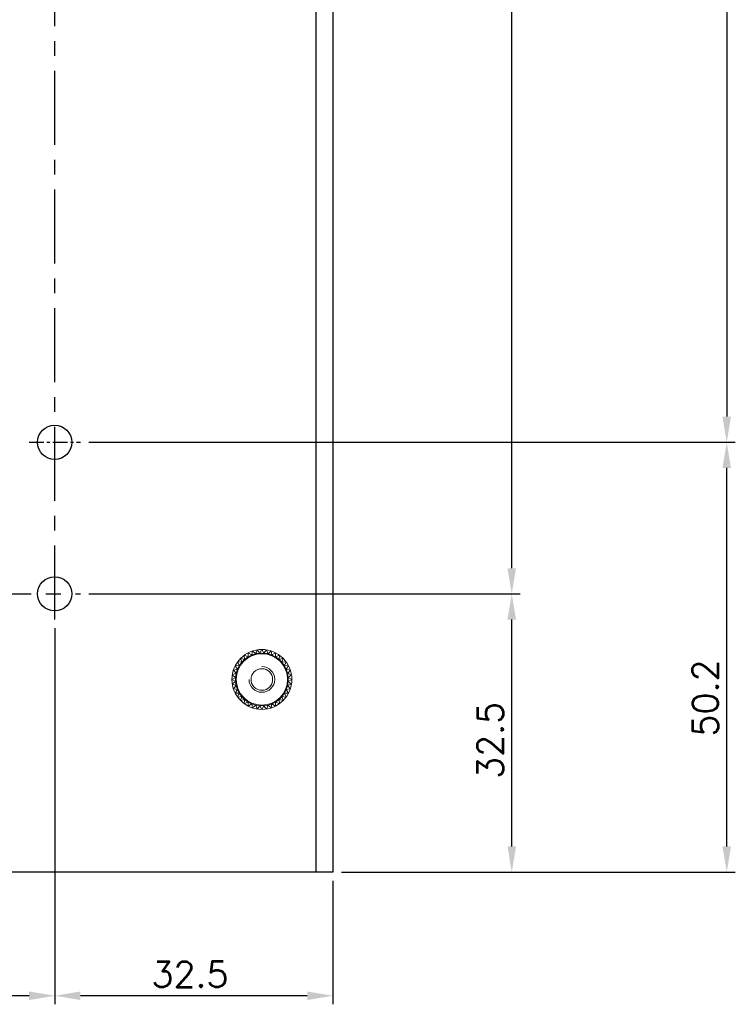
# Model space of a CAD drawing. Extents: x 369 to 888, y 1546 to 1801.
# Tile 15 of 18: x 805 to 888, y 1571 to 1686. Entities that reach past the tile are written whole.
import ezdxf

# ---------------------------------------------------------------- set-up
doc = ezdxf.new("R2010")
doc.units = 0
doc.header["$LTSCALE"] = 23.1
doc.header["$MEASUREMENT"] = 0
doc.linetypes.add('CENTER', pattern=[0.6, 0.375, -0.075, 0.075, -0.075])
doc.layers.get('0').update_dxf_attribs({"linetype": 'CONTINUOUS'})
doc.layers.get('Defpoints').update_dxf_attribs({"linetype": 'CONTINUOUS'})
for name, color, linetype in [('02___PRT_ALL_AXES', 7, 'CONTINUOUS'), ('3', 3, 'CONTINUOUS'), ('CENTER', 130, 'CENTER'), ('DIM', 2, 'CONTINUOUS'), ('LB_O', 40, 'CONTINUOUS')]:
    doc.layers.add(name, color=color, linetype=linetype)
doc.layers.add('Dimension', color=2, linetype='CONTINUOUS', lineweight=9)
doc.styles.add('SIMPLEX', font='SIMPLEX.shx')
doc.dimstyles.new('STANDARD$0', dxfattribs={"dimtxt": 3, "dimasz": 3, "dimexe": 1, "dimexo": 1, "dimgap": 1, "dimtad": 1, "dimdec": 1, "dimzin": 0, "dimdsep": 46, "dimtxsty": 'STANDARD', "dimcen": -0.5, "dimclrd": 2, "dimclre": 2, "dimclrt": 2, "dimadec": 0, "dimazin": 0, "dimtfac": 1, "dimtdec": 1, "dimtmove": 0, "dimatfit": 3, "dimfxl": 1, "dimtolj": 1, "dimtzin": 0, "dimarcsym": 0})

# ---------------------------------------------------------------- blocks, each defined once
blk = doc.blocks.new('*D43')
at = {"layer": 'Defpoints', "color": 0}
for p in [(808.76, 1615.82), (841.26, 1586.32), (808.76, 1571.88)]:
    blk.add_point(p, dxfattribs=at)
at = {"layer": 'Dimension', "lineweight": -2}
for p, q in [((808.76, 1614.82), (808.76, 1570.88)), ((841.26, 1585.32), (841.26, 1570.88)), ((838.26, 1571.88), (811.76, 1571.88))]:
    blk.add_line(p, q, dxfattribs=at)
at = {"layer": 'Dimension'}
for points in [[(811.76, 1572.38), (811.76, 1571.38), (808.76, 1571.88)], [(838.26, 1572.38), (838.26, 1571.38), (841.26, 1571.88)]]:
    blk.add_solid(points, dxfattribs=at)
at = {"layer": 'Dimension', "insert": (824.57, 1574.38), "char_height": 3, "attachment_point": 5, "style": 'SIMPLEX'}
blk.add_mtext('\\A1;32.5', dxfattribs=at)
blk = doc.blocks.new('*D44')
at = {"layer": 'Defpoints', "color": 0}
for p in [(758.76, 1615.82), (808.76, 1615.82), (758.76, 1571.88)]:
    blk.add_point(p, dxfattribs=at)
at = {"layer": 'Dimension', "lineweight": -2}
for p, q in [((758.76, 1614.82), (758.76, 1570.88)), ((808.76, 1614.82), (808.76, 1570.88)), ((805.76, 1571.88), (761.76, 1571.88))]:
    blk.add_line(p, q, dxfattribs=at)
at = {"layer": 'Dimension'}
for points in [[(761.76, 1572.38), (761.76, 1571.38), (758.76, 1571.88)], [(805.76, 1572.38), (805.76, 1571.38), (808.76, 1571.88)]]:
    blk.add_solid(points, dxfattribs=at)
at = {"layer": 'Dimension', "insert": (782.75, 1574.38), "char_height": 3, "attachment_point": 5, "style": 'SIMPLEX'}
blk.add_mtext('\\A1;50.0', dxfattribs=at)
blk = doc.blocks.new('*D45')
at = {"layer": 'Defpoints', "color": 0}
for p in [(811.76, 1618.82), (862.15, 1618.82), (841.26, 1586.32)]:
    blk.add_point(p, dxfattribs=at)
at = {"layer": 'Dimension', "lineweight": -2}
for p, q in [((812.76, 1618.82), (863.15, 1618.82)), ((862.15, 1589.32), (862.15, 1615.82)), ((842.26, 1586.32), (863.15, 1586.32))]:
    blk.add_line(p, q, dxfattribs=at)
at = {"layer": 'Dimension'}
for points in [[(861.65, 1615.82), (862.65, 1615.82), (862.15, 1618.82)], [(861.65, 1589.32), (862.65, 1589.32), (862.15, 1586.32)]]:
    blk.add_solid(points, dxfattribs=at)
at = {"layer": 'Dimension', "insert": (859.65, 1601.71), "char_height": 3, "attachment_point": 5, "rotation": 90, "style": 'SIMPLEX'}
blk.add_mtext('\\A1;32.5', dxfattribs=at)
blk = doc.blocks.new('*D46')
at = {"layer": 'Defpoints', "color": 0}
for p in [(811.76, 1768.82), (862.15, 1768.82), (811.76, 1618.82)]:
    blk.add_point(p, dxfattribs=at)
at = {"layer": 'Dimension', "lineweight": -2}
for p, q in [((812.76, 1768.82), (863.15, 1768.82)), ((862.15, 1621.82), (862.15, 1765.82)), ((812.76, 1618.82), (863.15, 1618.82))]:
    blk.add_line(p, q, dxfattribs=at)
at = {"layer": 'Dimension'}
for points in [[(861.65, 1765.82), (862.65, 1765.82), (862.15, 1768.82)], [(861.65, 1621.82), (862.65, 1621.82), (862.15, 1618.82)]]:
    blk.add_solid(points, dxfattribs=at)
at = {"layer": 'Dimension', "insert": (859.65, 1695.75), "char_height": 3, "attachment_point": 5, "rotation": 90, "style": 'SIMPLEX'}
blk.add_mtext('\\A1;150.0', dxfattribs=at)
blk = doc.blocks.new('*D39')
at = {"layer": 'Defpoints', "color": 0}
for p in [(811.76, 1636.52), (887.26, 1636.52), (841.26, 1586.32)]:
    blk.add_point(p, dxfattribs=at)
at = {"layer": 'Dimension', "lineweight": -2}
for p, q in [((812.76, 1636.52), (888.26, 1636.52)), ((887.26, 1589.32), (887.26, 1633.52)), ((842.26, 1586.32), (888.26, 1586.32))]:
    blk.add_line(p, q, dxfattribs=at)
at = {"layer": 'Dimension'}
for points in [[(886.76, 1633.52), (887.76, 1633.52), (887.26, 1636.52)], [(886.76, 1589.32), (887.76, 1589.32), (887.26, 1586.32)]]:
    blk.add_solid(points, dxfattribs=at)
at = {"layer": 'Dimension', "insert": (884.76, 1606.66), "char_height": 3, "attachment_point": 5, "rotation": 90, "style": 'SIMPLEX'}
blk.add_mtext('\\A1;50.2', dxfattribs=at)
blk = doc.blocks.new('*D40')
at = {"layer": 'Defpoints', "color": 0}
for p in [(811.76, 1753.52), (811.76, 1636.52), (887.26, 1636.52)]:
    blk.add_point(p, dxfattribs=at)
at = {"layer": 'Dimension', "lineweight": -2}
for p, q in [((812.76, 1753.52), (888.26, 1753.52)), ((887.26, 1750.52), (887.26, 1639.52)), ((812.76, 1636.52), (888.26, 1636.52))]:
    blk.add_line(p, q, dxfattribs=at)
at = {"layer": 'Dimension'}
for points in [[(886.76, 1750.52), (887.76, 1750.52), (887.26, 1753.52)], [(886.76, 1639.52), (887.76, 1639.52), (887.26, 1636.52)]]:
    blk.add_solid(points, dxfattribs=at)
at = {"layer": 'Dimension', "insert": (884.76, 1696.98), "char_height": 3, "attachment_point": 5, "rotation": 90, "style": 'SIMPLEX'}
blk.add_mtext('\\A1;117.0', dxfattribs=at)

msp = doc.modelspace()

# ---------------------------------------------------------------- linework, layer by layer
at = {"color": 2, "linetype": 'Continuous'}
for p, q in [((841.26, 1801.32), (841.26, 1586.32)), ((839.26, 1797.32), (839.26, 1586.32)), ((841.26, 1586.32), (726.26, 1586.32))]:
    msp.add_line(p, q, dxfattribs=at)
at = {"layer": '02___PRT_ALL_AXES', "color": 2, "linetype": 'Continuous'}
for centre in [(808.76, 1636.52), (808.76, 1618.82)]:
    msp.add_circle(centre, 2, dxfattribs=at)
at = {"layer": '3', "color": 2, "lineweight": 0}
for p, q in [((832.96, 1612.32), (832.72, 1611.9)), ((832.96, 1612.32), (833.2, 1611.9)), ((830.48, 1611.3), (830.95, 1611.17)), ((830.48, 1611.3), (830.61, 1610.83)), ((830.9, 1611.66), (831.34, 1611.46)), ((830.9, 1611.66), (830.95, 1611.17)), ((831.37, 1611.94), (831.34, 1611.46)), ((831.37, 1611.94), (831.78, 1611.68)), ((831.88, 1612.15), (831.78, 1611.68)), ((831.88, 1612.15), (832.24, 1611.83)), ((832.41, 1612.28), (832.24, 1611.83)), ((832.41, 1612.28), (832.72, 1611.9)), ((833.51, 1612.28), (833.2, 1611.9)), ((833.51, 1612.28), (833.68, 1611.83)), ((834.04, 1612.15), (833.68, 1611.83)), ((834.04, 1612.15), (834.14, 1611.68)), ((834.55, 1611.94), (834.14, 1611.68)), ((834.55, 1611.94), (834.57, 1611.46)), ((835.02, 1611.66), (834.57, 1611.46)), ((835.02, 1611.66), (834.97, 1611.17)), ((835.43, 1611.3), (834.97, 1611.17)), ((835.43, 1611.3), (835.31, 1610.83)), ((829.63, 1609.91), (830.1, 1610.01)), ((829.84, 1610.41), (830.32, 1610.44)), ((829.84, 1610.41), (830.1, 1610.01)), ((830.13, 1610.88), (830.61, 1610.83)), ((830.13, 1610.88), (830.32, 1610.44)), ((835.79, 1610.88), (835.31, 1610.83)), ((835.79, 1610.88), (835.59, 1610.44)), ((836.08, 1610.41), (835.59, 1610.44)), ((836.08, 1610.41), (835.81, 1610.01)), ((836.29, 1609.91), (835.81, 1610.01)), ((829.46, 1608.82), (829.88, 1609.07)), ((829.5, 1609.37), (829.95, 1609.55)), ((829.5, 1609.37), (829.88, 1609.07)), ((829.63, 1609.91), (829.95, 1609.55)), ((836.29, 1609.91), (835.95, 1609.53)), ((836.42, 1609.37), (835.95, 1609.55)), ((836.42, 1609.37), (836.04, 1609.07)), ((836.46, 1608.82), (836.04, 1609.07)), ((829.46, 1608.82), (829.88, 1608.58)), ((829.5, 1608.28), (829.88, 1608.58)), ((829.5, 1608.28), (829.95, 1608.1)), ((829.63, 1607.74), (829.95, 1608.1)), ((829.63, 1607.74), (830.1, 1607.64)), ((836.29, 1607.74), (835.81, 1607.64)), ((836.42, 1608.28), (835.96, 1608.1)), ((836.29, 1607.74), (835.96, 1608.1)), ((836.46, 1608.82), (836.04, 1608.58)), ((836.42, 1608.28), (836.04, 1608.58)), ((829.84, 1607.24), (830.1, 1607.64)), ((829.84, 1607.24), (830.32, 1607.21)), ((830.13, 1606.77), (830.32, 1607.21)), ((830.13, 1606.77), (830.61, 1606.82)), ((830.48, 1606.35), (830.61, 1606.82)), ((835.43, 1606.35), (835.31, 1606.82)), ((835.79, 1606.77), (835.31, 1606.82)), ((836.08, 1607.24), (835.59, 1607.21)), ((835.79, 1606.77), (835.59, 1607.21)), ((836.08, 1607.24), (835.81, 1607.64)), ((830.48, 1606.35), (830.95, 1606.47)), ((830.9, 1605.99), (830.95, 1606.47)), ((830.9, 1605.99), (831.34, 1606.19)), ((831.37, 1605.71), (831.34, 1606.19)), ((831.37, 1605.71), (831.78, 1605.97)), ((831.88, 1605.5), (831.78, 1605.97)), ((831.88, 1605.5), (832.24, 1605.82)), ((832.41, 1605.37), (832.24, 1605.82)), ((832.41, 1605.37), (832.72, 1605.74)), ((832.96, 1605.32), (832.72, 1605.74)), ((832.96, 1605.32), (833.2, 1605.74)), ((833.51, 1605.37), (833.2, 1605.74)), ((833.51, 1605.37), (833.68, 1605.82)), ((834.04, 1605.5), (833.68, 1605.82)), ((834.04, 1605.5), (834.14, 1605.97)), ((834.55, 1605.71), (834.14, 1605.97)), ((834.55, 1605.71), (834.57, 1606.19)), ((835.02, 1605.99), (834.57, 1606.19)), ((835.02, 1605.99), (834.97, 1606.47)), ((835.43, 1606.35), (834.97, 1606.47))]:
    msp.add_line(p, q, dxfattribs=at)
for radius in [3.09, 3]:
    msp.add_circle((832.96, 1608.82), radius, dxfattribs=at)
at = {"layer": 'CENTER', "color": 2}
for p, q in [((808.76, 1615.82), (808.76, 1771.82)), ((755.76, 1618.82), (811.76, 1618.82))]:
    msp.add_line(p, q, dxfattribs=at)
at = {"layer": 'CENTER', "color": 2, "ltscale": 0.2}
msp.add_line((805.76, 1636.52), (811.76, 1636.52), dxfattribs=at)
at = {"layer": 'DIM', "color": 2, "lineweight": 0}
msp.add_circle((832.96, 1608.82), 1.26, dxfattribs=at)
msp.add_arc((832.96, 1608.82), 1.5, 180, 90, dxfattribs=at)
at = {"layer": 'LB_O', "color": 2, "lineweight": 0}
msp.add_circle((832.96, 1608.82), 3.5, dxfattribs=at)

# ---------------------------------------------------------------- dimensions: what is measured, and where the dimension line sits
at = {"layer": 'Dimension', "color": 2}
for base, p1, p2, picture, middle in [((862.15, 1768.82), (811.76, 1618.82), (811.76, 1768.82), '*D46', (862.15, 1695.75)), ((887.26, 1636.52), (811.76, 1753.52), (811.76, 1636.52), '*D40', (887.26, 1696.98)), ((887.26, 1636.52), (841.26, 1586.32), (811.76, 1636.52), '*D39', (887.26, 1606.66)), ((862.15, 1618.82), (841.26, 1586.32), (811.76, 1618.82), '*D45', (862.15, 1601.71))]:
    dim = msp.add_linear_dim(base=base, p1=p1, p2=p2, angle=90, dimstyle='STANDARD$0', override={"dimtad": 3, "dimtxsty": 'SIMPLEX', "dimcen": -2, "dimclrd": 256, "dimclre": 256, "dimclrt": 256, "dimtdec": 0}, dxfattribs=at)
    dim.commit()
    dim.dimension.update_dxf_attribs({"geometry": picture, "text_midpoint": middle, "dimtype": 160})
for base, p1, p2, picture, middle in [((758.76, 1571.88), (808.76, 1615.82), (758.76, 1615.82), '*D44', (782.75, 1571.88)), ((808.76, 1571.88), (841.26, 1586.32), (808.76, 1615.82), '*D43', (824.57, 1571.88))]:
    dim = msp.add_linear_dim(base=base, p1=p1, p2=p2, dimstyle='STANDARD$0', override={"dimtad": 3, "dimtxsty": 'SIMPLEX', "dimcen": -2, "dimclrd": 256, "dimclre": 256, "dimclrt": 256, "dimtdec": 0}, dxfattribs=at)
    dim.commit()
    dim.dimension.update_dxf_attribs({"geometry": picture, "text_midpoint": middle, "dimtype": 160})

doc.saveas('drawing.dxf')
